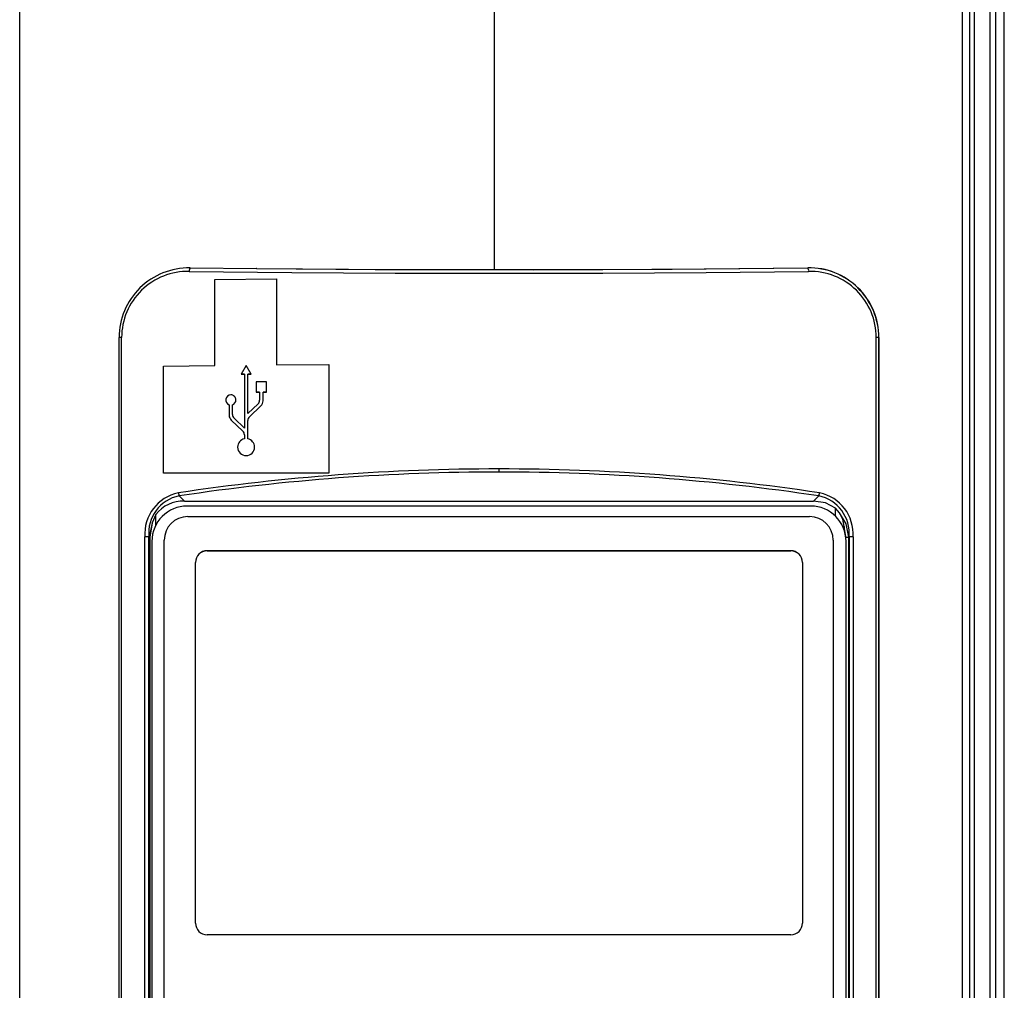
# Model space of a CAD drawing. Header units: millimetres. Extents: x 0 to 1676, y 0 to 1295.
# Tile 9 of 64: x 283 to 367, y 392 to 474. Entities that reach past the tile are written whole.
import ezdxf

# ---------------------------------------------------------------- set-up
doc = ezdxf.new("R2010")
doc.units = ezdxf.units.MM
doc.header["$LTSCALE"] = 6
doc.layers.add('DIMENSIONS', color=140, linetype='Continuous', lineweight=25)
doc.styles.add('SLDTEXTSTYLE0', font='TXT', dxfattribs={"width": 0.7})
doc.dimstyles.new('SLDDIMSTYLE0', dxfattribs={"dimtxt": 12.948047, "dimasz": 19.812, "dimexe": 0, "dimexo": 0.0625, "dimgap": 3.237012, "dimtad": 0, "dimtih": 1, "dimtoh": 1, "dimrnd": 1e-09, "dimzin": 12, "dimdsep": 46, "dimtxsty": 'SLDTEXTSTYLE0', "dimsah": 1, "dimcen": 0.09, "dimadec": 0, "dimazin": 3, "dimtfac": 1, "dimtofl": 0, "dimtmove": 0, "dimatfit": 3, "dimfxl": 0, "dimfrac": 2, "dimtolj": 1, "dimtzin": 12, "dimarcsym": 0})

# ---------------------------------------------------------------- blocks, each defined once
blk = doc.blocks.new('_D')
at = {"layer": 'DIMENSIONS'}
for p, q in [((346.016, 587.912), (421.87, 587.912)), ((402.82, 587.912), (402.82, 457.559)), ((378.196, 434.082), (373.848, 434.082)), ((373.848, 434.082), (373.848, 413.503)), ((427.444, 434.082), (431.792, 434.082)), ((431.792, 434.082), (431.792, 413.503)), ((373.848, 413.503), (378.196, 413.503)), ((431.792, 413.503), (427.444, 413.503)), ((402.82, 280.251), (402.82, 410.604)), ((345.958, 280.251), (421.87, 280.251))]:
    blk.add_line(p, q, dxfattribs=at)
for points in [[(402.82, 587.912), (399.772, 568.1), (405.868, 568.1)], [(402.82, 280.251), (405.868, 300.063), (399.772, 300.063)]]:
    blk.add_solid(points, dxfattribs=at)
at = {"layer": 'DIMENSIONS', "char_height": 12.7, "attachment_point": 1, "style": 'SLDTEXTSTYLE0'}
for s, insert in [('307.7', (378.196, 453.351)), ('12.11', (378.196, 429.874))]:
    blk.add_mtext(s, dxfattribs=dict(at, insert=insert))

msp = doc.modelspace()

# ---------------------------------------------------------------- linework, layer by layer
for p, q in [((366.506, 287.614), (366.506, 578.766)), ((282.814, 310.011), (282.814, 559.334)), ((365.283, 555.572), (365.283, 312.801)), ((323.175, 452.989), (323.175, 554.55)), ((363.987, 316.491), (363.987, 553.783)), ((362.914, 552.625), (362.914, 318.014)), ((363.553, 552.621), (363.553, 318.009)), ((365.762, 519.505), (365.762, 358.907)), ((297.291, 453.131), (302.932, 453.077)), ((302.963, 453.077), (302.932, 453.077)), ((349.803, 453.136), (349.807, 453.143)), ((299.394, 452.137), (304.631, 452.198)), ((299.394, 444.836), (299.394, 452.137)), ((304.631, 452.198), (304.631, 444.897)), ((291.268, 347.069), (291.268, 447.213)), ((291.477, 347.07), (291.477, 447.214)), ((355.628, 347.07), (355.628, 447.214)), ((355.839, 447.213), (355.845, 447.223)), ((355.839, 347.068), (355.839, 447.213)), ((355.845, 447.223), (355.845, 347.056)), ((295.036, 444.775), (299.394, 444.836)), ((295.036, 435.686), (295.036, 444.775)), ((302.058, 444.844), (301.626, 444.095)), ((302.49, 444.096), (302.058, 444.844)), ((304.631, 444.897), (309.082, 444.939)), ((309.082, 444.939), (309.082, 435.701)), ((301.626, 444.095), (301.915, 444.096)), ((301.626, 444.095), (301.626, 444.095)), ((301.915, 444.096), (301.915, 439.528)), ((302.2, 444.096), (302.49, 444.096)), ((302.2, 440.755), (302.2, 444.096)), ((302.49, 444.096), (302.49, 444.096)), ((302.922, 443.449), (302.922, 442.585)), ((303.786, 443.449), (302.922, 443.449)), ((303.786, 442.585), (303.786, 443.449)), ((301.194, 441.91), (301.194, 441.911)), ((302.922, 442.585), (303.211, 442.585)), ((302.922, 442.584), (302.922, 442.585)), ((303.211, 442.585), (303.211, 441.899)), ((303.496, 442.585), (303.786, 442.585)), ((303.496, 441.838), (303.496, 442.585)), ((303.786, 442.585), (303.786, 442.585)), ((300.619, 441.502), (300.619, 440.608)), ((300.904, 440.67), (300.904, 441.503)), ((303.076, 441.585), (302.2, 440.755)), ((302.335, 440.49), (303.317, 441.421)), ((303.317, 441.42), (302.335, 440.49)), ((303.317, 441.421), (303.317, 441.42)), ((303.496, 441.838), (303.496, 441.838)), ((300.619, 440.608), (300.619, 440.608)), ((301.915, 439.528), (301.039, 440.356)), ((302.335, 440.49), (302.335, 440.49)), ((301.78, 439.263), (300.799, 440.191)), ((300.799, 440.191), (301.78, 439.263)), ((300.799, 440.191), (300.799, 440.191)), ((302.2, 438.613), (302.2, 440.177)), ((301.78, 439.263), (301.78, 439.263)), ((301.915, 438.949), (301.915, 438.612)), ((301.336, 437.904), (301.336, 437.904)), ((302.779, 437.906), (302.779, 437.906)), ((323.553, 436.046), (323.553, 435.786)), ((295.036, 435.683), (295.036, 435.686)), ((309.082, 435.698), (309.082, 435.701)), ((296.377, 433.755), (296.816, 433.312)), ((350.289, 433.312), (350.729, 433.755)), ((296.816, 433.312), (350.289, 433.312)), ((350.053, 432.894), (297.053, 432.894)), ((352.504, 432.323), (352.168, 432.728)), ((352.168, 432.021), (352.168, 432.728)), ((294.38, 432.175), (294.064, 431.477)), ((294.38, 431.257), (294.38, 432.175)), ((297.1, 431.999), (349.96, 431.999)), ((294.064, 431.477), (293.816, 430.249)), ((294.064, 431.477), (293.882, 430.249)), ((352.897, 431.165), (352.897, 430.849)), ((353.029, 430.266), (352.897, 431.165)), ((293.454, 354.971), (293.454, 430.269)), ((293.816, 430.249), (293.797, 430.269)), ((293.797, 355.095), (293.797, 430.269)), ((293.816, 430.249), (293.816, 355.104)), ((293.882, 430.249), (293.882, 355.135)), ((353.289, 430.249), (353.308, 430.269)), ((353.289, 355.104), (353.289, 430.249)), ((353.308, 430.269), (353.308, 355.095)), ((353.652, 430.269), (353.652, 354.971)), ((294.053, 429.894), (294.053, 355.266)), ((295.1, 374.53), (295.1, 429.999)), ((351.96, 429.999), (351.96, 374.53)), ((353.053, 355.266), (353.053, 429.894)), ((298.753, 429.099), (348.353, 429.099)), ((298.753, 429.099), (298.753, 429.094)), ((348.353, 429.094), (298.753, 429.094)), ((348.353, 429.094), (348.353, 429.099)), ((297.753, 397.449), (297.753, 428.099)), ((349.353, 428.099), (349.353, 397.449)), ((348.353, 396.449), (298.753, 396.449))]:
    msp.add_line(p, q)
at = {"flags": 128}
for points in [[(297.229, 452.838), (305.934, 452.753), (314.729, 452.702), (323.553, 452.685), (332.377, 452.702), (341.171, 452.753), (349.876, 452.838)], [(302.963, 453.077), (314.638, 453.001), (326.476, 452.985), (338.267, 453.031), (349.803, 453.136)], [(302.963, 453.077), (313.039, 453.011), (323.175, 452.989)], [(323.175, 452.989), (332.101, 453.006), (340.999, 453.057), (349.807, 453.143)], [(301.915, 444.095), (301.879, 444.095), (301.843, 444.095), (301.807, 444.095), (301.771, 444.095), (301.734, 444.095), (301.698, 444.095), (301.662, 444.095), (301.626, 444.095)], [(302.49, 444.096), (302.454, 444.096), (302.418, 444.096), (302.381, 444.096), (302.345, 444.096), (302.309, 444.096), (302.273, 444.096), (302.237, 444.096), (302.2, 444.096)], [(303.211, 442.585), (303.175, 442.585), (303.139, 442.585), (303.103, 442.585), (303.067, 442.585), (303.03, 442.584), (302.994, 442.584), (302.958, 442.584), (302.922, 442.584)], [(303.786, 442.585), (303.75, 442.585), (303.714, 442.585), (303.677, 442.585), (303.641, 442.585), (303.605, 442.585), (303.569, 442.585), (303.533, 442.585), (303.496, 442.585)], [(309.082, 435.701), (307.308, 435.7), (305.538, 435.698), (303.772, 435.697), (302.012, 435.695), (300.258, 435.693), (298.511, 435.691), (296.77, 435.689), (295.036, 435.686)], [(309.082, 435.698), (307.308, 435.696), (305.537, 435.695), (303.772, 435.693), (302.012, 435.692), (300.258, 435.69), (298.51, 435.687), (296.769, 435.685), (295.036, 435.683)], [(352.168, 432.728), (351.303, 433.163), (350.289, 433.312)], [(353.289, 430.249), (353.078, 431.386), (352.504, 432.323)], [(352.897, 431.165), (352.782, 431.775), (352.504, 432.323)]]:
    msp.add_lwpolyline(points, dxfattribs=at)
for centre, radius, start, end in [((297.194, 447.205), 5.927, 89.06675, 179.92038), ((297.115, 447.201), 5.639, 88.84506, 179.8617), ((297.74, 452.883), 0.512, 151.15853, 185.04632), ((349.907, 447.206), 5.932, 0.07157, 91.00831), ((349.48, 452.899), 0.4, 351.24354, 36.31651), ((349.916, 447.215), 5.929, 0.07104, 91.05922), ((349.99, 447.201), 5.639, 0.13886, 91.15438), ((291.447, 435.384), 11.831, 89.85791, 90.87079), ((355.668, 437.71), 9.504, 88.96808, 90.23892), ((300.762, 441.91), 0.432, 90.02617, 250.70827), ((300.762, 441.91), 0.432, 170.26373, 250.68533), ((300.762, 441.911), 0.431, 359.99099, 90.07104), ((300.761, 441.911), 0.433, 289.31989, 359.98901), ((300.763, 441.91), 0.431, 289.20503, 0.10555), ((302.779, 441.899), 0.432, 313.45426, 359.99313), ((302.919, 441.839), 0.578, 313.57156, 359.87621), ((302.921, 441.838), 0.575, 313.45397, 359.9932), ((301.196, 440.609), 0.577, 180.11212, 226.47798), ((301.193, 440.608), 0.574, 179.99256, 226.59673), ((301.336, 440.67), 0.432, 179.99263, 226.59643), ((302.635, 440.175), 0.435, 133.57418, 179.87463), ((302.633, 440.177), 0.432, 133.4552, 179.99292), ((302.059, 437.904), 0.722, 101.45543, 179.98843), ((301.482, 438.948), 0.434, 0.11322, 46.47584), ((301.484, 438.95), 0.432, 359.99284, 46.5955), ((302.059, 437.906), 0.721, 359.98893, 78.6608), ((302.058, 437.905), 0.721, 180.06148, 0.05965), ((302.058, 437.905), 0.721, 180.05961, 0.05703), ((323.455, 253.453), 182.593, 89.9694, 98.55242), ((323.65, 253.453), 182.593, 81.44758, 90.0306), ((323.436, 254.455), 181.33, 89.96313, 98.58213), ((323.669, 254.455), 181.33, 81.41787, 90.03687), ((297.027, 430.509), 3.582, 101.70114, 183.82948), ((296.972, 430.617), 3.194, 100.73629, 186.27228), ((297.073, 434.099), 0.776, 186.13605, 206.26629), ((350.033, 434.099), 0.776, 333.73371, 353.86395), ((350.09, 430.585), 3.234, 354.38896, 78.60247), ((350.078, 430.509), 3.581, 356.16413, 78.30525), ((297.053, 429.894), 3, 89.99961, 179.99961), ((296.718, 430.342), 2.971, 88.10794, 141.90743), ((350.053, 429.894), 3, 0.00039, 90.00039), ((297.1, 429.999), 2, 89.99961, 179.99961), ((349.96, 429.999), 2, 0.00039, 90.00039), ((293.542, 390.872), 39.397, 89.62963, 90.12907), ((293.942, 445.054), 14.806, 269.51333, 269.7676), ((353.058, 463.693), 33.444, 269.9538, 270.39536), ((353.563, 390.872), 39.397, 89.87093, 90.37037), ((298.753, 428.099), 1, 89.99961, 179.99961), ((298.753, 428.094), 1, 89.99961, 179.99961), ((348.353, 428.099), 1, 0.00039, 90.00039), ((348.353, 428.094), 1, 0.00039, 90.00039), ((298.753, 397.449), 1, 180.00039, 270.00039), ((348.353, 397.449), 1, 269.99961, 359.99961)]:
    msp.add_arc(centre, radius, start, end)

# ---------------------------------------------------------------- dimensions: what is measured, and where the dimension line sits
at = {"layer": 'DIMENSIONS'}
dim = msp.add_linear_dim(base=(402.82, 280.251), p1=(338.396, 587.912), p2=(338.338, 280.251), angle=90, dimstyle='SLDDIMSTYLE0', dxfattribs=at)
dim.commit()
dim.dimension.update_dxf_attribs({"geometry": '_D', "text_midpoint": (402.82, 434.082), "dimtype": 160})

doc.saveas('drawing.dxf')
